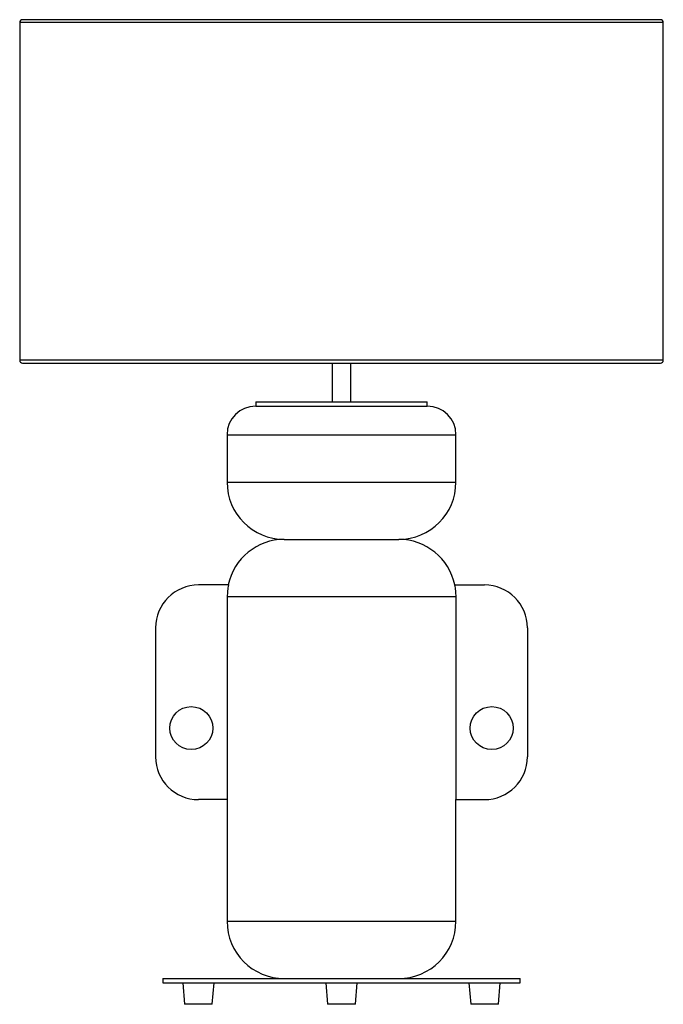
# Paper-space layout '_Posterior' of a CAD drawing. Header units: millimetres. Extents: x -225 to 225, y -18 to 670.
import ezdxf

# ---------------------------------------------------------------- set-up
doc = ezdxf.new("R2010")
doc.units = ezdxf.units.MM

psp = doc.layouts.new('_Posterior')

# ---------------------------------------------------------------- linework, layer by layer
at = {"color": 7, "linetype": 'Continuous', "lineweight": 25}
for p, q in [((-225, 668), (-225, 432)), ((223, 670), (-223, 670)), ((225, 432), (225, 668)), ((-223, 430), (223, 430)), ((-6.5, 430), (-6.5, 403)), ((6.5, 403), (6.5, 430)), ((-60, 403), (-60, 400)), ((-60, 403), (60, 403)), ((-60, 400), (60, 400)), ((60, 400), (60, 403)), ((-80, 380), (-80, 346.87)), ((80, 346.87), (80, 380)), ((-40, 306.87), (40, 306.87)), ((-79.01, 275), (-100, 275)), ((79.01, 275), (100, 275)), ((-79.84, 266.87), (-79.84, 125)), ((-79.84, 266.87), (79.84, 266.87)), ((79.84, 266.87), (79.84, 125)), ((-130, 245), (-130, 155)), ((130, 245), (130, 155)), ((-79.84, 125), (-100, 125)), ((-80, 125), (-80, 40)), ((79.84, 125), (100, 125)), ((80, 40), (80, 125)), ((-125, 0), (-125, -3)), ((-125, 0), (125, 0)), ((125, -3), (125, 0)), ((-125, -3), (125, -3)), ((-111, -3), (-109.69, -18)), ((-90.31, -18), (-89, -3)), ((-11, -3), (-9.69, -18)), ((9.69, -18), (11, -3)), ((89, -3), (90.31, -18)), ((109.69, -18), (111, -3)), ((-90.31, -18), (-109.69, -18)), ((9.69, -18), (-9.69, -18)), ((109.69, -18), (90.31, -18))]:
    psp.add_line(p, q, dxfattribs=at)
at = {"color": 8, "linetype": 'Continuous', "lineweight": 25}
for p, q in [((225, 668), (-225, 668)), ((225, 432), (-225, 432)), ((-80, 380), (80, 380)), ((-80, 346.87), (80, 346.87)), ((-80, 40), (80, 40))]:
    psp.add_line(p, q, dxfattribs=at)
at = {"color": 7, "linetype": 'Continuous', "lineweight": 25}
for centre in [(-105, 175), (105, 175)]:
    psp.add_circle(centre, 15, dxfattribs=at)
for centre, radius, start, end in [((-223, 668), 2, 90, 180), ((223, 668), 2, 360, 90), ((-223, 432), 2, 180, 270), ((223, 432), 2, 270, 0), ((-60, 380), 20, 90, 180), ((60, 380), 20, 0, 90), ((-40, 346.87), 40, 180, 270), ((40, 346.87), 40, 270, 0), ((-40, 266.87), 40, 90, 168.27101), ((40, 266.87), 40, 11.72899, 90), ((-100, 245), 30, 90, 180), ((100, 245), 30, 0, 90), ((-100, 155), 30, 180, 270), ((100, 155), 30, 270, 0), ((-40, 40), 40, 180, 270), ((40, 40), 40, 270, 0)]:
    psp.add_arc(centre, radius, start, end, dxfattribs=at)
for points in [[(-79.01, 275), (-79.28, 273.67), (-79.49, 272.33), (-79.7, 270.29), (-79.76, 269.61), (-79.83, 268.25), (-79.84, 267.56), (-79.84, 266.87)], [(79.01, 275), (79.28, 273.67), (79.49, 272.33), (79.7, 270.29), (79.76, 269.61), (79.83, 268.25), (79.84, 267.56), (79.84, 266.87)]]:
    psp.add_open_spline(points, degree=3, knots=[0, 0, 0, 0, 0.5, 0.5, 0.75, 0.75, 1, 1, 1, 1], dxfattribs=at)

doc.saveas('drawing.dxf')
